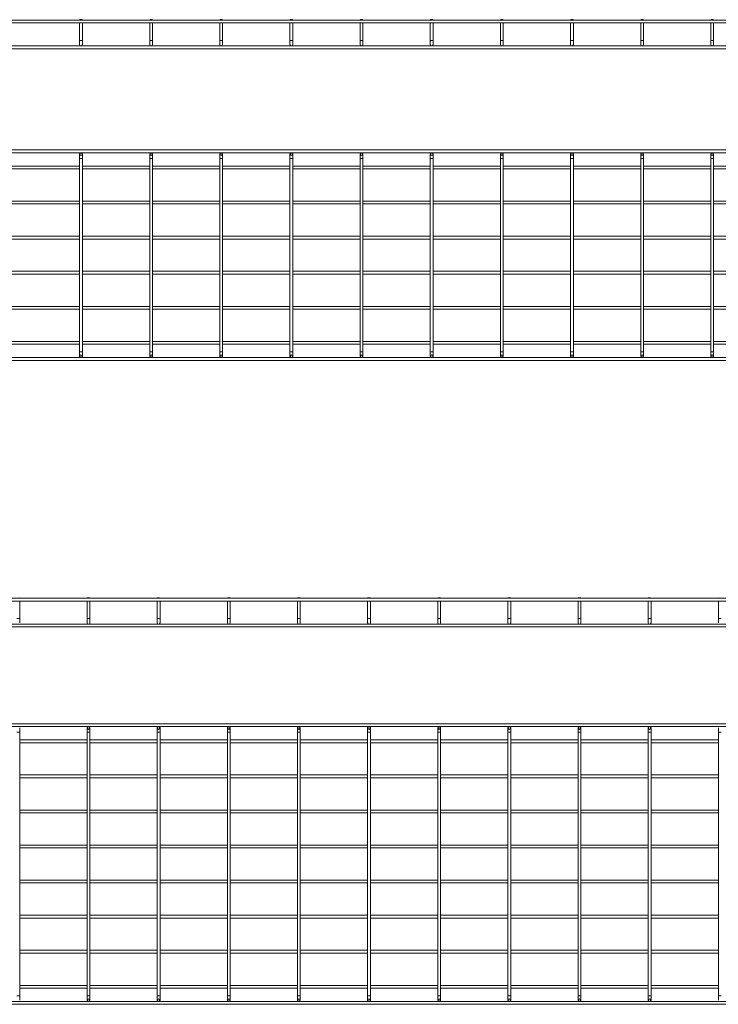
# Model space of a CAD drawing. Header units: millimetres. Extents: x -505 to 3449, y -3134 to -108.
# Tile 3 of 6: x 1447 to 2443, y -3134 to -1730. Entities that reach past the tile are written whole.
import ezdxf

# ---------------------------------------------------------------- set-up
doc = ezdxf.new("R2010")
doc.units = ezdxf.units.MM

msp = doc.modelspace()

# ---------------------------------------------------------------- linework, layer by layer
at = {"color": 7, "linetype": 'Continuous', "lineweight": 15}
for p, q in [((3438.6, -1730.6), (430.6, -1730.6)), ((430.6, -1734.6), (3438.6, -1734.6)), ((1533.1, -1730.1), (1532.6, -1730.6)), ((1532.6, -1734.6), (1532.6, -1759.6)), ((1533.1, -1730.1), (1536.1, -1730.1)), ((1536.6, -1730.6), (1536.1, -1730.1)), ((1536.6, -1759.6), (1536.6, -1734.6)), ((1633.1, -1730.1), (1632.6, -1730.6)), ((1632.6, -1734.6), (1632.6, -1759.6)), ((1633.1, -1730.1), (1636.1, -1730.1)), ((1636.6, -1730.6), (1636.1, -1730.1)), ((1636.6, -1759.6), (1636.6, -1734.6)), ((1733.1, -1730.1), (1732.6, -1730.6)), ((1732.6, -1734.6), (1732.6, -1759.6)), ((1733.1, -1730.1), (1736.1, -1730.1)), ((1736.6, -1730.6), (1736.1, -1730.1)), ((1736.6, -1759.6), (1736.6, -1734.6)), ((1833.1, -1730.1), (1832.6, -1730.6)), ((1832.6, -1734.6), (1832.6, -1759.6)), ((1833.1, -1730.1), (1836.1, -1730.1)), ((1836.6, -1730.6), (1836.1, -1730.1)), ((1836.6, -1759.6), (1836.6, -1734.6)), ((1933.1, -1730.1), (1932.6, -1730.6)), ((1932.6, -1734.6), (1932.6, -1759.6)), ((1933.1, -1730.1), (1936.1, -1730.1)), ((1936.6, -1730.6), (1936.1, -1730.1)), ((1936.6, -1759.6), (1936.6, -1734.6)), ((2033.1, -1730.1), (2032.6, -1730.6)), ((2032.6, -1734.6), (2032.6, -1759.6)), ((2033.1, -1730.1), (2036.1, -1730.1)), ((2036.6, -1730.6), (2036.1, -1730.1)), ((2036.6, -1759.6), (2036.6, -1734.6)), ((2133.1, -1730.1), (2132.6, -1730.6)), ((2132.6, -1734.6), (2132.6, -1759.6)), ((2133.1, -1730.1), (2136.1, -1730.1)), ((2136.6, -1730.6), (2136.1, -1730.1)), ((2136.6, -1759.6), (2136.6, -1734.6)), ((2233.1, -1730.1), (2232.6, -1730.6)), ((2232.6, -1734.6), (2232.6, -1759.6)), ((2233.1, -1730.1), (2236.1, -1730.1)), ((2236.6, -1730.6), (2236.1, -1730.1)), ((2236.6, -1759.6), (2236.6, -1734.6)), ((2333.1, -1730.1), (2332.6, -1730.6)), ((2332.6, -1734.6), (2332.6, -1759.6)), ((2333.1, -1730.1), (2336.1, -1730.1)), ((2336.6, -1730.6), (2336.1, -1730.1)), ((2336.6, -1759.6), (2336.6, -1734.6)), ((2433.1, -1730.1), (2432.6, -1730.6)), ((2432.6, -1734.6), (2432.6, -1759.6)), ((2433.1, -1730.1), (2436.1, -1730.1)), ((2436.6, -1730.6), (2436.1, -1730.1)), ((2436.6, -1759.6), (2436.6, -1734.6)), ((3438.6, -1767.6), (430.6, -1767.6)), ((1532.6, -1759.6), (1532.6, -1765.6)), ((1536.6, -1765.6), (1536.6, -1759.6)), ((1632.6, -1759.6), (1632.6, -1765.6)), ((1636.6, -1765.6), (1636.6, -1759.6)), ((1732.6, -1759.6), (1732.6, -1765.6)), ((1736.6, -1765.6), (1736.6, -1759.6)), ((1832.6, -1759.6), (1832.6, -1765.6)), ((1836.6, -1765.6), (1836.6, -1759.6)), ((1932.6, -1759.6), (1932.6, -1765.6)), ((1936.6, -1765.6), (1936.6, -1759.6)), ((2032.6, -1759.6), (2032.6, -1765.6)), ((2036.6, -1765.6), (2036.6, -1759.6)), ((2132.6, -1759.6), (2132.6, -1765.6)), ((2136.6, -1765.6), (2136.6, -1759.6)), ((2232.6, -1759.6), (2232.6, -1765.6)), ((2236.6, -1765.6), (2236.6, -1759.6)), ((2332.6, -1759.6), (2332.6, -1765.6)), ((2336.6, -1765.6), (2336.6, -1759.6)), ((2432.6, -1759.6), (2432.6, -1765.6)), ((2436.6, -1765.6), (2436.6, -1759.6)), ((430.6, -1771.6), (3438.6, -1771.6)), ((3438.6, -1915.9), (430.6, -1915.9)), ((430.6, -1919.9), (3438.6, -1919.9)), ((1532.6, -1921.9), (1532.6, -1927.9)), ((1536.6, -1927.9), (1536.6, -1921.9)), ((1632.6, -1921.9), (1632.6, -1927.9)), ((1636.6, -1927.9), (1636.6, -1921.9)), ((1732.6, -1921.9), (1732.6, -1927.9)), ((1736.6, -1927.9), (1736.6, -1921.9)), ((1832.6, -1921.9), (1832.6, -1927.9)), ((1836.6, -1927.9), (1836.6, -1921.9)), ((1932.6, -1921.9), (1932.6, -1927.9)), ((1936.6, -1927.9), (1936.6, -1921.9)), ((2032.6, -1921.9), (2032.6, -1927.9)), ((2036.6, -1927.9), (2036.6, -1921.9)), ((2132.6, -1921.9), (2132.6, -1927.9)), ((2136.6, -1927.9), (2136.6, -1921.9)), ((2232.6, -1921.9), (2232.6, -1927.9)), ((2236.6, -1927.9), (2236.6, -1921.9)), ((2332.6, -1921.9), (2332.6, -1927.9)), ((2336.6, -1927.9), (2336.6, -1921.9)), ((2432.6, -1921.9), (2432.6, -1927.9)), ((2436.6, -1927.9), (2436.6, -1921.9)), ((1532.6, -1927.9), (1532.6, -2203.9)), ((1536.6, -2203.9), (1536.6, -1927.9)), ((1632.6, -1927.9), (1632.6, -2203.9)), ((1636.6, -2203.9), (1636.6, -1927.9)), ((1732.6, -1927.9), (1732.6, -2203.9)), ((1736.6, -2203.9), (1736.6, -1927.9)), ((1832.6, -1927.9), (1832.6, -2203.9)), ((1836.6, -2203.9), (1836.6, -1927.9)), ((1932.6, -1927.9), (1932.6, -2203.9)), ((1936.6, -2203.9), (1936.6, -1927.9)), ((2032.6, -1927.9), (2032.6, -2203.9)), ((2036.6, -2203.9), (2036.6, -1927.9)), ((2132.6, -1927.9), (2132.6, -2203.9)), ((2136.6, -2203.9), (2136.6, -1927.9)), ((2232.6, -1927.9), (2232.6, -2203.9)), ((2236.6, -2203.9), (2236.6, -1927.9)), ((2332.6, -1927.9), (2332.6, -2203.9)), ((2336.6, -2203.9), (2336.6, -1927.9)), ((2432.6, -1927.9), (2432.6, -2203.9)), ((2436.6, -2203.9), (2436.6, -1927.9)), ((1532.6, -1938.9), (1436.6, -1938.9)), ((1436.6, -1942.9), (1532.6, -1942.9)), ((1632.6, -1938.9), (1536.6, -1938.9)), ((1536.6, -1942.9), (1632.6, -1942.9)), ((1732.6, -1938.9), (1636.6, -1938.9)), ((1636.6, -1942.9), (1732.6, -1942.9)), ((1832.6, -1938.9), (1736.6, -1938.9)), ((1736.6, -1942.9), (1832.6, -1942.9)), ((1932.6, -1938.9), (1836.6, -1938.9)), ((1836.6, -1942.9), (1932.6, -1942.9)), ((2032.6, -1938.9), (1936.6, -1938.9)), ((1936.6, -1942.9), (2032.6, -1942.9)), ((2132.6, -1938.9), (2036.6, -1938.9)), ((2036.6, -1942.9), (2132.6, -1942.9)), ((2232.6, -1938.9), (2136.6, -1938.9)), ((2136.6, -1942.9), (2232.6, -1942.9)), ((2332.6, -1938.9), (2236.6, -1938.9)), ((2236.6, -1942.9), (2332.6, -1942.9)), ((2432.6, -1938.9), (2336.6, -1938.9)), ((2336.6, -1942.9), (2432.6, -1942.9)), ((2532.6, -1938.9), (2436.6, -1938.9)), ((2436.6, -1942.9), (2532.6, -1942.9)), ((1532.6, -1988.9), (1436.6, -1988.9)), ((1436.6, -1992.9), (1532.6, -1992.9)), ((1632.6, -1988.9), (1536.6, -1988.9)), ((1536.6, -1992.9), (1632.6, -1992.9)), ((1732.6, -1988.9), (1636.6, -1988.9)), ((1636.6, -1992.9), (1732.6, -1992.9)), ((1832.6, -1988.9), (1736.6, -1988.9)), ((1736.6, -1992.9), (1832.6, -1992.9)), ((1932.6, -1988.9), (1836.6, -1988.9)), ((1836.6, -1992.9), (1932.6, -1992.9)), ((2032.6, -1988.9), (1936.6, -1988.9)), ((1936.6, -1992.9), (2032.6, -1992.9)), ((2132.6, -1988.9), (2036.6, -1988.9)), ((2036.6, -1992.9), (2132.6, -1992.9)), ((2232.6, -1988.9), (2136.6, -1988.9)), ((2136.6, -1992.9), (2232.6, -1992.9)), ((2332.6, -1988.9), (2236.6, -1988.9)), ((2236.6, -1992.9), (2332.6, -1992.9)), ((2432.6, -1988.9), (2336.6, -1988.9)), ((2336.6, -1992.9), (2432.6, -1992.9)), ((2532.6, -1988.9), (2436.6, -1988.9)), ((2436.6, -1992.9), (2532.6, -1992.9)), ((1532.6, -2038.9), (1436.6, -2038.9)), ((1436.6, -2042.9), (1532.6, -2042.9)), ((1632.6, -2038.9), (1536.6, -2038.9)), ((1536.6, -2042.9), (1632.6, -2042.9)), ((1732.6, -2038.9), (1636.6, -2038.9)), ((1636.6, -2042.9), (1732.6, -2042.9)), ((1832.6, -2038.9), (1736.6, -2038.9)), ((1736.6, -2042.9), (1832.6, -2042.9)), ((1932.6, -2038.9), (1836.6, -2038.9)), ((1836.6, -2042.9), (1932.6, -2042.9)), ((2032.6, -2038.9), (1936.6, -2038.9)), ((1936.6, -2042.9), (2032.6, -2042.9)), ((2132.6, -2038.9), (2036.6, -2038.9)), ((2036.6, -2042.9), (2132.6, -2042.9)), ((2232.6, -2038.9), (2136.6, -2038.9)), ((2136.6, -2042.9), (2232.6, -2042.9)), ((2332.6, -2038.9), (2236.6, -2038.9)), ((2236.6, -2042.9), (2332.6, -2042.9)), ((2432.6, -2038.9), (2336.6, -2038.9)), ((2336.6, -2042.9), (2432.6, -2042.9)), ((2532.6, -2038.9), (2436.6, -2038.9)), ((2436.6, -2042.9), (2532.6, -2042.9)), ((1532.6, -2088.9), (1436.6, -2088.9)), ((1632.6, -2088.9), (1536.6, -2088.9)), ((1732.6, -2088.9), (1636.6, -2088.9)), ((1832.6, -2088.9), (1736.6, -2088.9)), ((1932.6, -2088.9), (1836.6, -2088.9)), ((2032.6, -2088.9), (1936.6, -2088.9)), ((2132.6, -2088.9), (2036.6, -2088.9)), ((2232.6, -2088.9), (2136.6, -2088.9)), ((2332.6, -2088.9), (2236.6, -2088.9)), ((2432.6, -2088.9), (2336.6, -2088.9)), ((2532.6, -2088.9), (2436.6, -2088.9)), ((1436.6, -2092.9), (1532.6, -2092.9)), ((1536.6, -2092.9), (1632.6, -2092.9)), ((1636.6, -2092.9), (1732.6, -2092.9)), ((1736.6, -2092.9), (1832.6, -2092.9)), ((1836.6, -2092.9), (1932.6, -2092.9)), ((1936.6, -2092.9), (2032.6, -2092.9)), ((2036.6, -2092.9), (2132.6, -2092.9)), ((2136.6, -2092.9), (2232.6, -2092.9)), ((2236.6, -2092.9), (2332.6, -2092.9)), ((2336.6, -2092.9), (2432.6, -2092.9)), ((2436.6, -2092.9), (2532.6, -2092.9)), ((1532.6, -2138.9), (1436.6, -2138.9)), ((1436.6, -2142.9), (1532.6, -2142.9)), ((1632.6, -2138.9), (1536.6, -2138.9)), ((1536.6, -2142.9), (1632.6, -2142.9)), ((1732.6, -2138.9), (1636.6, -2138.9)), ((1636.6, -2142.9), (1732.6, -2142.9)), ((1832.6, -2138.9), (1736.6, -2138.9)), ((1736.6, -2142.9), (1832.6, -2142.9)), ((1932.6, -2138.9), (1836.6, -2138.9)), ((1836.6, -2142.9), (1932.6, -2142.9)), ((2032.6, -2138.9), (1936.6, -2138.9)), ((1936.6, -2142.9), (2032.6, -2142.9)), ((2132.6, -2138.9), (2036.6, -2138.9)), ((2036.6, -2142.9), (2132.6, -2142.9)), ((2232.6, -2138.9), (2136.6, -2138.9)), ((2136.6, -2142.9), (2232.6, -2142.9)), ((2332.6, -2138.9), (2236.6, -2138.9)), ((2236.6, -2142.9), (2332.6, -2142.9)), ((2432.6, -2138.9), (2336.6, -2138.9)), ((2336.6, -2142.9), (2432.6, -2142.9)), ((2532.6, -2138.9), (2436.6, -2138.9)), ((2436.6, -2142.9), (2532.6, -2142.9)), ((1532.6, -2188.9), (1436.6, -2188.9)), ((1632.6, -2188.9), (1536.6, -2188.9)), ((1732.6, -2188.9), (1636.6, -2188.9)), ((1832.6, -2188.9), (1736.6, -2188.9)), ((1932.6, -2188.9), (1836.6, -2188.9)), ((2032.6, -2188.9), (1936.6, -2188.9)), ((2132.6, -2188.9), (2036.6, -2188.9)), ((2232.6, -2188.9), (2136.6, -2188.9)), ((2332.6, -2188.9), (2236.6, -2188.9)), ((2432.6, -2188.9), (2336.6, -2188.9)), ((2532.6, -2188.9), (2436.6, -2188.9)), ((1436.6, -2192.9), (1532.6, -2192.9)), ((1532.6, -2203.9), (1532.6, -2209.9)), ((1536.6, -2192.9), (1632.6, -2192.9)), ((1536.6, -2209.9), (1536.6, -2203.9)), ((1632.6, -2203.9), (1632.6, -2209.9)), ((1636.6, -2192.9), (1732.6, -2192.9)), ((1636.6, -2209.9), (1636.6, -2203.9)), ((1732.6, -2203.9), (1732.6, -2209.9)), ((1736.6, -2192.9), (1832.6, -2192.9)), ((1736.6, -2209.9), (1736.6, -2203.9)), ((1832.6, -2203.9), (1832.6, -2209.9)), ((1836.6, -2192.9), (1932.6, -2192.9)), ((1836.6, -2209.9), (1836.6, -2203.9)), ((1932.6, -2203.9), (1932.6, -2209.9)), ((1936.6, -2192.9), (2032.6, -2192.9)), ((1936.6, -2209.9), (1936.6, -2203.9)), ((2032.6, -2203.9), (2032.6, -2209.9)), ((2036.6, -2192.9), (2132.6, -2192.9)), ((2036.6, -2209.9), (2036.6, -2203.9)), ((2132.6, -2203.9), (2132.6, -2209.9)), ((2136.6, -2192.9), (2232.6, -2192.9)), ((2136.6, -2209.9), (2136.6, -2203.9)), ((2232.6, -2203.9), (2232.6, -2209.9)), ((2236.6, -2192.9), (2332.6, -2192.9)), ((2236.6, -2209.9), (2236.6, -2203.9)), ((2332.6, -2203.9), (2332.6, -2209.9)), ((2336.6, -2192.9), (2432.6, -2192.9)), ((2336.6, -2209.9), (2336.6, -2203.9)), ((2432.6, -2203.9), (2432.6, -2209.9)), ((2436.6, -2192.9), (2532.6, -2192.9)), ((2436.6, -2209.9), (2436.6, -2203.9)), ((3438.6, -2211.9), (430.6, -2211.9)), ((430.6, -2215.9), (3438.6, -2215.9)), ((3449.3, -2555), (441.3, -2555)), ((1447.3, -2555), (1446.8, -2554.5)), ((1543.8, -2554.5), (1543.3, -2555)), ((1543.8, -2554.5), (1546.8, -2554.5)), ((1547.3, -2555), (1546.8, -2554.5)), ((1643.8, -2554.5), (1643.3, -2555)), ((1643.8, -2554.5), (1646.8, -2554.5)), ((1647.3, -2555), (1646.8, -2554.5)), ((1743.8, -2554.5), (1743.3, -2555)), ((1743.8, -2554.5), (1746.8, -2554.5)), ((1747.3, -2555), (1746.8, -2554.5)), ((1843.8, -2554.5), (1843.3, -2555)), ((1843.8, -2554.5), (1846.8, -2554.5)), ((1847.3, -2555), (1846.8, -2554.5)), ((1943.8, -2554.5), (1943.3, -2555)), ((1943.8, -2554.5), (1946.8, -2554.5)), ((1947.3, -2555), (1946.8, -2554.5)), ((2043.8, -2554.5), (2043.3, -2555)), ((2043.8, -2554.5), (2046.8, -2554.5)), ((2047.3, -2555), (2046.8, -2554.5)), ((2143.8, -2554.5), (2143.3, -2555)), ((2143.8, -2554.5), (2146.8, -2554.5)), ((2147.3, -2555), (2146.8, -2554.5)), ((2243.8, -2554.5), (2243.3, -2555)), ((2243.8, -2554.5), (2246.8, -2554.5)), ((2247.3, -2555), (2246.8, -2554.5)), ((2343.8, -2554.5), (2343.3, -2555)), ((2343.8, -2554.5), (2346.8, -2554.5)), ((2347.3, -2555), (2346.8, -2554.5)), ((2443.8, -2554.5), (2443.3, -2555)), ((441.3, -2559), (3449.3, -2559)), ((1447.3, -2584), (1447.3, -2559)), ((1543.3, -2559), (1543.3, -2584)), ((1547.3, -2584), (1547.3, -2559)), ((1643.3, -2559), (1643.3, -2584)), ((1647.3, -2584), (1647.3, -2559)), ((1743.3, -2559), (1743.3, -2584)), ((1747.3, -2584), (1747.3, -2559)), ((1843.3, -2559), (1843.3, -2584)), ((1847.3, -2584), (1847.3, -2559)), ((1943.3, -2559), (1943.3, -2584)), ((1947.3, -2584), (1947.3, -2559)), ((2043.3, -2559), (2043.3, -2584)), ((2047.3, -2584), (2047.3, -2559)), ((2143.3, -2559), (2143.3, -2584)), ((2147.3, -2584), (2147.3, -2559)), ((2243.3, -2559), (2243.3, -2584)), ((2247.3, -2584), (2247.3, -2559)), ((2343.3, -2559), (2343.3, -2584)), ((2347.3, -2584), (2347.3, -2559)), ((2443.3, -2559), (2443.3, -2584)), ((3449.3, -2592), (441.3, -2592)), ((441.3, -2596), (3449.3, -2596)), ((1447.3, -2590), (1447.3, -2584)), ((1543.3, -2584), (1543.3, -2590)), ((1547.3, -2590), (1547.3, -2584)), ((1643.3, -2584), (1643.3, -2590)), ((1647.3, -2590), (1647.3, -2584)), ((1743.3, -2584), (1743.3, -2590)), ((1747.3, -2590), (1747.3, -2584)), ((1843.3, -2584), (1843.3, -2590)), ((1847.3, -2590), (1847.3, -2584)), ((1943.3, -2584), (1943.3, -2590)), ((1947.3, -2590), (1947.3, -2584)), ((2043.3, -2584), (2043.3, -2590)), ((2047.3, -2590), (2047.3, -2584)), ((2143.3, -2584), (2143.3, -2590)), ((2147.3, -2590), (2147.3, -2584)), ((2243.3, -2584), (2243.3, -2590)), ((2247.3, -2590), (2247.3, -2584)), ((2343.3, -2584), (2343.3, -2590)), ((2347.3, -2590), (2347.3, -2584)), ((2443.3, -2584), (2443.3, -2590)), ((3449.3, -2734), (441.3, -2734)), ((441.3, -2738), (3449.3, -2738)), ((1447.3, -2746), (1447.3, -2740)), ((1447.3, -3122), (1447.3, -2746)), ((1543.3, -2740), (1543.3, -2746)), ((1543.3, -2746), (1543.3, -3122)), ((1547.3, -2746), (1547.3, -2740)), ((1547.3, -3122), (1547.3, -2746)), ((1643.3, -2740), (1643.3, -2746)), ((1643.3, -2746), (1643.3, -3122)), ((1647.3, -2746), (1647.3, -2740)), ((1647.3, -3122), (1647.3, -2746)), ((1743.3, -2740), (1743.3, -2746)), ((1743.3, -2746), (1743.3, -3122)), ((1747.3, -2746), (1747.3, -2740)), ((1747.3, -3122), (1747.3, -2746)), ((1843.3, -2740), (1843.3, -2746)), ((1843.3, -2746), (1843.3, -3122)), ((1847.3, -2746), (1847.3, -2740)), ((1847.3, -3122), (1847.3, -2746)), ((1943.3, -2740), (1943.3, -2746)), ((1943.3, -2746), (1943.3, -3122)), ((1947.3, -2746), (1947.3, -2740)), ((1947.3, -3122), (1947.3, -2746)), ((2043.3, -2740), (2043.3, -2746)), ((2043.3, -2746), (2043.3, -3122)), ((2047.3, -2746), (2047.3, -2740)), ((2047.3, -3122), (2047.3, -2746)), ((2143.3, -2740), (2143.3, -2746)), ((2143.3, -2746), (2143.3, -3122)), ((2147.3, -2746), (2147.3, -2740)), ((2147.3, -3122), (2147.3, -2746)), ((2243.3, -2740), (2243.3, -2746)), ((2243.3, -2746), (2243.3, -3122)), ((2247.3, -2746), (2247.3, -2740)), ((2247.3, -3122), (2247.3, -2746)), ((2343.3, -2740), (2343.3, -2746)), ((2343.3, -2746), (2343.3, -3122)), ((2347.3, -2746), (2347.3, -2740)), ((2347.3, -3122), (2347.3, -2746)), ((2443.3, -2740), (2443.3, -2746)), ((2443.3, -2746), (2443.3, -3122)), ((1543.3, -2757), (1447.3, -2757)), ((1447.3, -2761), (1543.3, -2761)), ((1643.3, -2757), (1547.3, -2757)), ((1547.3, -2761), (1643.3, -2761)), ((1743.3, -2757), (1647.3, -2757)), ((1647.3, -2761), (1743.3, -2761)), ((1843.3, -2757), (1747.3, -2757)), ((1747.3, -2761), (1843.3, -2761)), ((1943.3, -2757), (1847.3, -2757)), ((1847.3, -2761), (1943.3, -2761)), ((2043.3, -2757), (1947.3, -2757)), ((1947.3, -2761), (2043.3, -2761)), ((2143.3, -2757), (2047.3, -2757)), ((2047.3, -2761), (2143.3, -2761)), ((2243.3, -2757), (2147.3, -2757)), ((2147.3, -2761), (2243.3, -2761)), ((2343.3, -2757), (2247.3, -2757)), ((2247.3, -2761), (2343.3, -2761)), ((2443.3, -2757), (2347.3, -2757)), ((2347.3, -2761), (2443.3, -2761)), ((1543.3, -2807), (1447.3, -2807)), ((1643.3, -2807), (1547.3, -2807)), ((1743.3, -2807), (1647.3, -2807)), ((1843.3, -2807), (1747.3, -2807)), ((1943.3, -2807), (1847.3, -2807)), ((2043.3, -2807), (1947.3, -2807)), ((2143.3, -2807), (2047.3, -2807)), ((2243.3, -2807), (2147.3, -2807)), ((2343.3, -2807), (2247.3, -2807)), ((2443.3, -2807), (2347.3, -2807)), ((1447.3, -2811), (1543.3, -2811)), ((1547.3, -2811), (1643.3, -2811)), ((1647.3, -2811), (1743.3, -2811)), ((1747.3, -2811), (1843.3, -2811)), ((1847.3, -2811), (1943.3, -2811)), ((1947.3, -2811), (2043.3, -2811)), ((2047.3, -2811), (2143.3, -2811)), ((2147.3, -2811), (2243.3, -2811)), ((2247.3, -2811), (2343.3, -2811)), ((2347.3, -2811), (2443.3, -2811)), ((1543.3, -2857), (1447.3, -2857)), ((1447.3, -2861), (1543.3, -2861)), ((1643.3, -2857), (1547.3, -2857)), ((1547.3, -2861), (1643.3, -2861)), ((1743.3, -2857), (1647.3, -2857)), ((1647.3, -2861), (1743.3, -2861)), ((1843.3, -2857), (1747.3, -2857)), ((1747.3, -2861), (1843.3, -2861)), ((1943.3, -2857), (1847.3, -2857)), ((1847.3, -2861), (1943.3, -2861)), ((2043.3, -2857), (1947.3, -2857)), ((1947.3, -2861), (2043.3, -2861)), ((2143.3, -2857), (2047.3, -2857)), ((2047.3, -2861), (2143.3, -2861)), ((2243.3, -2857), (2147.3, -2857)), ((2147.3, -2861), (2243.3, -2861)), ((2343.3, -2857), (2247.3, -2857)), ((2247.3, -2861), (2343.3, -2861)), ((2443.3, -2857), (2347.3, -2857)), ((2347.3, -2861), (2443.3, -2861)), ((1543.3, -2907), (1447.3, -2907)), ((1447.3, -2911), (1543.3, -2911)), ((1643.3, -2907), (1547.3, -2907)), ((1547.3, -2911), (1643.3, -2911)), ((1743.3, -2907), (1647.3, -2907)), ((1647.3, -2911), (1743.3, -2911)), ((1843.3, -2907), (1747.3, -2907)), ((1747.3, -2911), (1843.3, -2911)), ((1943.3, -2907), (1847.3, -2907)), ((1847.3, -2911), (1943.3, -2911)), ((2043.3, -2907), (1947.3, -2907)), ((1947.3, -2911), (2043.3, -2911)), ((2143.3, -2907), (2047.3, -2907)), ((2047.3, -2911), (2143.3, -2911)), ((2243.3, -2907), (2147.3, -2907)), ((2147.3, -2911), (2243.3, -2911)), ((2343.3, -2907), (2247.3, -2907)), ((2247.3, -2911), (2343.3, -2911)), ((2443.3, -2907), (2347.3, -2907)), ((2347.3, -2911), (2443.3, -2911)), ((1543.3, -2957), (1447.3, -2957)), ((1447.3, -2961), (1543.3, -2961)), ((1643.3, -2957), (1547.3, -2957)), ((1547.3, -2961), (1643.3, -2961)), ((1743.3, -2957), (1647.3, -2957)), ((1647.3, -2961), (1743.3, -2961)), ((1843.3, -2957), (1747.3, -2957)), ((1747.3, -2961), (1843.3, -2961)), ((1943.3, -2957), (1847.3, -2957)), ((1847.3, -2961), (1943.3, -2961)), ((2043.3, -2957), (1947.3, -2957)), ((1947.3, -2961), (2043.3, -2961)), ((2143.3, -2957), (2047.3, -2957)), ((2047.3, -2961), (2143.3, -2961)), ((2243.3, -2957), (2147.3, -2957)), ((2147.3, -2961), (2243.3, -2961)), ((2343.3, -2957), (2247.3, -2957)), ((2247.3, -2961), (2343.3, -2961)), ((2443.3, -2957), (2347.3, -2957)), ((2347.3, -2961), (2443.3, -2961)), ((1543.3, -3007), (1447.3, -3007)), ((1447.3, -3011), (1543.3, -3011)), ((1643.3, -3007), (1547.3, -3007)), ((1547.3, -3011), (1643.3, -3011)), ((1743.3, -3007), (1647.3, -3007)), ((1647.3, -3011), (1743.3, -3011)), ((1843.3, -3007), (1747.3, -3007)), ((1747.3, -3011), (1843.3, -3011)), ((1943.3, -3007), (1847.3, -3007)), ((1847.3, -3011), (1943.3, -3011)), ((2043.3, -3007), (1947.3, -3007)), ((1947.3, -3011), (2043.3, -3011)), ((2143.3, -3007), (2047.3, -3007)), ((2047.3, -3011), (2143.3, -3011)), ((2243.3, -3007), (2147.3, -3007)), ((2147.3, -3011), (2243.3, -3011)), ((2343.3, -3007), (2247.3, -3007)), ((2247.3, -3011), (2343.3, -3011)), ((2443.3, -3007), (2347.3, -3007)), ((2347.3, -3011), (2443.3, -3011)), ((1543.3, -3057), (1447.3, -3057)), ((1643.3, -3057), (1547.3, -3057)), ((1743.3, -3057), (1647.3, -3057)), ((1843.3, -3057), (1747.3, -3057)), ((1943.3, -3057), (1847.3, -3057)), ((2043.3, -3057), (1947.3, -3057)), ((2143.3, -3057), (2047.3, -3057)), ((2243.3, -3057), (2147.3, -3057)), ((2343.3, -3057), (2247.3, -3057)), ((2443.3, -3057), (2347.3, -3057)), ((1447.3, -3061), (1543.3, -3061)), ((1547.3, -3061), (1643.3, -3061)), ((1647.3, -3061), (1743.3, -3061)), ((1747.3, -3061), (1843.3, -3061)), ((1847.3, -3061), (1943.3, -3061)), ((1947.3, -3061), (2043.3, -3061)), ((2047.3, -3061), (2143.3, -3061)), ((2147.3, -3061), (2243.3, -3061)), ((2247.3, -3061), (2343.3, -3061)), ((2347.3, -3061), (2443.3, -3061)), ((1543.3, -3107), (1447.3, -3107)), ((1447.3, -3111), (1543.3, -3111)), ((1643.3, -3107), (1547.3, -3107)), ((1547.3, -3111), (1643.3, -3111)), ((1743.3, -3107), (1647.3, -3107)), ((1647.3, -3111), (1743.3, -3111)), ((1843.3, -3107), (1747.3, -3107)), ((1747.3, -3111), (1843.3, -3111)), ((1943.3, -3107), (1847.3, -3107)), ((1847.3, -3111), (1943.3, -3111)), ((2043.3, -3107), (1947.3, -3107)), ((1947.3, -3111), (2043.3, -3111)), ((2143.3, -3107), (2047.3, -3107)), ((2047.3, -3111), (2143.3, -3111)), ((2243.3, -3107), (2147.3, -3107)), ((2147.3, -3111), (2243.3, -3111)), ((2343.3, -3107), (2247.3, -3107)), ((2247.3, -3111), (2343.3, -3111)), ((2443.3, -3107), (2347.3, -3107)), ((2347.3, -3111), (2443.3, -3111)), ((3449.3, -3130), (441.3, -3130)), ((1447.3, -3128), (1447.3, -3122)), ((1543.3, -3122), (1543.3, -3128)), ((1547.3, -3128), (1547.3, -3122)), ((1643.3, -3122), (1643.3, -3128)), ((1647.3, -3128), (1647.3, -3122)), ((1743.3, -3122), (1743.3, -3128)), ((1747.3, -3128), (1747.3, -3122)), ((1843.3, -3122), (1843.3, -3128)), ((1847.3, -3128), (1847.3, -3122)), ((1943.3, -3122), (1943.3, -3128)), ((1947.3, -3128), (1947.3, -3122)), ((2043.3, -3122), (2043.3, -3128)), ((2047.3, -3128), (2047.3, -3122)), ((2143.3, -3122), (2143.3, -3128)), ((2147.3, -3128), (2147.3, -3122)), ((2243.3, -3122), (2243.3, -3128)), ((2247.3, -3128), (2247.3, -3122)), ((2343.3, -3122), (2343.3, -3128)), ((2347.3, -3128), (2347.3, -3122)), ((2443.3, -3122), (2443.3, -3128)), ((441.3, -3134), (3449.3, -3134))]:
    msp.add_line(p, q, dxfattribs=at)
at = {"color": 8, "linetype": 'Continuous', "lineweight": 15}
for p, q in [((1536.6, -1759.6), (1532.6, -1759.6)), ((1636.6, -1759.6), (1632.6, -1759.6)), ((1736.6, -1759.6), (1732.6, -1759.6)), ((1836.6, -1759.6), (1832.6, -1759.6)), ((1936.6, -1759.6), (1932.6, -1759.6)), ((2036.6, -1759.6), (2032.6, -1759.6)), ((2136.6, -1759.6), (2132.6, -1759.6)), ((2236.6, -1759.6), (2232.6, -1759.6)), ((2336.6, -1759.6), (2332.6, -1759.6)), ((2436.6, -1759.6), (2432.6, -1759.6)), ((1532.6, -1927.9), (1536.6, -1927.9)), ((1632.6, -1927.9), (1636.6, -1927.9)), ((1732.6, -1927.9), (1736.6, -1927.9)), ((1832.6, -1927.9), (1836.6, -1927.9)), ((1932.6, -1927.9), (1936.6, -1927.9)), ((2032.6, -1927.9), (2036.6, -1927.9)), ((2132.6, -1927.9), (2136.6, -1927.9)), ((2232.6, -1927.9), (2236.6, -1927.9)), ((2332.6, -1927.9), (2336.6, -1927.9)), ((2432.6, -1927.9), (2436.6, -1927.9)), ((1532.6, -2203.9), (1536.6, -2203.9)), ((1632.6, -2203.9), (1636.6, -2203.9)), ((1732.6, -2203.9), (1736.6, -2203.9)), ((1832.6, -2203.9), (1836.6, -2203.9)), ((1932.6, -2203.9), (1936.6, -2203.9)), ((2032.6, -2203.9), (2036.6, -2203.9)), ((2132.6, -2203.9), (2136.6, -2203.9)), ((2232.6, -2203.9), (2236.6, -2203.9)), ((2332.6, -2203.9), (2336.6, -2203.9)), ((2432.6, -2203.9), (2436.6, -2203.9)), ((1447.3, -2584), (1443.3, -2584)), ((1547.3, -2584), (1543.3, -2584)), ((1647.3, -2584), (1643.3, -2584)), ((1747.3, -2584), (1743.3, -2584)), ((1847.3, -2584), (1843.3, -2584)), ((1947.3, -2584), (1943.3, -2584)), ((2047.3, -2584), (2043.3, -2584)), ((2147.3, -2584), (2143.3, -2584)), ((2247.3, -2584), (2243.3, -2584)), ((2347.3, -2584), (2343.3, -2584)), ((2447.3, -2584), (2443.3, -2584)), ((1443.3, -2746), (1447.3, -2746)), ((1543.3, -2746), (1547.3, -2746)), ((1643.3, -2746), (1647.3, -2746)), ((1743.3, -2746), (1747.3, -2746)), ((1843.3, -2746), (1847.3, -2746)), ((1943.3, -2746), (1947.3, -2746)), ((2043.3, -2746), (2047.3, -2746)), ((2143.3, -2746), (2147.3, -2746)), ((2243.3, -2746), (2247.3, -2746)), ((2343.3, -2746), (2347.3, -2746)), ((2443.3, -2746), (2447.3, -2746)), ((1443.3, -3122), (1447.3, -3122)), ((1543.3, -3122), (1547.3, -3122)), ((1643.3, -3122), (1647.3, -3122)), ((1743.3, -3122), (1747.3, -3122)), ((1843.3, -3122), (1847.3, -3122)), ((1943.3, -3122), (1947.3, -3122)), ((2043.3, -3122), (2047.3, -3122)), ((2143.3, -3122), (2147.3, -3122)), ((2243.3, -3122), (2247.3, -3122)), ((2343.3, -3122), (2347.3, -3122)), ((2443.3, -3122), (2447.3, -3122))]:
    msp.add_line(p, q, dxfattribs=at)
at = {"color": 7, "linetype": 'Continuous', "lineweight": 15}
for centre, radius in [((1534.6, -1921.9), 2), ((1534.6, -1921.9), 1.5), ((1634.6, -1921.9), 2), ((1634.6, -1921.9), 1.5), ((1734.6, -1921.9), 2), ((1734.6, -1921.9), 1.5), ((1834.6, -1921.9), 2), ((1834.6, -1921.9), 1.5), ((1934.6, -1921.9), 2), ((1934.6, -1921.9), 1.5), ((2034.6, -1921.9), 2), ((2034.6, -1921.9), 1.5), ((2134.6, -1921.9), 2), ((2134.6, -1921.9), 1.5), ((2234.6, -1921.9), 2), ((2234.6, -1921.9), 1.5), ((2334.6, -1921.9), 2), ((2334.6, -1921.9), 1.5), ((2434.6, -1921.9), 2), ((2434.6, -1921.9), 1.5), ((1534.6, -2209.9), 2), ((1534.6, -2209.9), 1.5), ((1634.6, -2209.9), 2), ((1634.6, -2209.9), 1.5), ((1734.6, -2209.9), 2), ((1734.6, -2209.9), 1.5), ((1834.6, -2209.9), 2), ((1834.6, -2209.9), 1.5), ((1934.6, -2209.9), 2), ((1934.6, -2209.9), 1.5), ((2034.6, -2209.9), 2), ((2034.6, -2209.9), 1.5), ((2134.6, -2209.9), 2), ((2134.6, -2209.9), 1.5), ((2234.6, -2209.9), 2), ((2234.6, -2209.9), 1.5), ((2334.6, -2209.9), 2), ((2334.6, -2209.9), 1.5), ((2434.6, -2209.9), 2), ((2434.6, -2209.9), 1.5), ((1545.3, -2740), 2), ((1545.3, -2740), 1.5), ((1645.3, -2740), 2), ((1645.3, -2740), 1.5), ((1745.3, -2740), 2), ((1745.3, -2740), 1.5), ((1845.3, -2740), 2), ((1845.3, -2740), 1.5), ((1945.3, -2740), 2), ((1945.3, -2740), 1.5), ((2045.3, -2740), 2), ((2045.3, -2740), 1.5), ((2145.3, -2740), 2), ((2145.3, -2740), 1.5), ((2245.3, -2740), 2), ((2245.3, -2740), 1.5), ((2345.3, -2740), 2), ((2345.3, -2740), 1.5), ((1545.3, -3128), 2), ((1545.3, -3128), 1.5), ((1645.3, -3128), 2), ((1645.3, -3128), 1.5), ((1745.3, -3128), 2), ((1745.3, -3128), 1.5), ((1845.3, -3128), 2), ((1845.3, -3128), 1.5), ((1945.3, -3128), 2), ((1945.3, -3128), 1.5), ((2045.3, -3128), 2), ((2045.3, -3128), 1.5), ((2145.3, -3128), 2), ((2145.3, -3128), 1.5), ((2245.3, -3128), 2), ((2245.3, -3128), 1.5), ((2345.3, -3128), 2), ((2345.3, -3128), 1.5)]:
    msp.add_circle(centre, radius, dxfattribs=at)
for centre, end in [((1534.6, -1765.6), 0), ((1634.6, -1765.6), 0), ((1734.6, -1765.6), 0), ((1834.6, -1765.6), 0), ((1934.6, -1765.6), 0), ((2034.6, -1765.6), 0), ((2134.6, -1765.6), 0), ((2234.6, -1765.6), 0), ((2334.6, -1765.6), 360), ((2434.6, -1765.6), 0), ((1545.3, -2590), 0), ((1645.3, -2590), 0), ((1745.3, -2590), 0), ((1845.3, -2590), 0), ((1945.3, -2590), 0), ((2045.3, -2590), 0), ((2145.3, -2590), 0), ((2245.3, -2590), 0), ((2345.3, -2590), 0)]:
    msp.add_arc(centre, 2, 180, end, dxfattribs=at)

doc.saveas('drawing.dxf')
